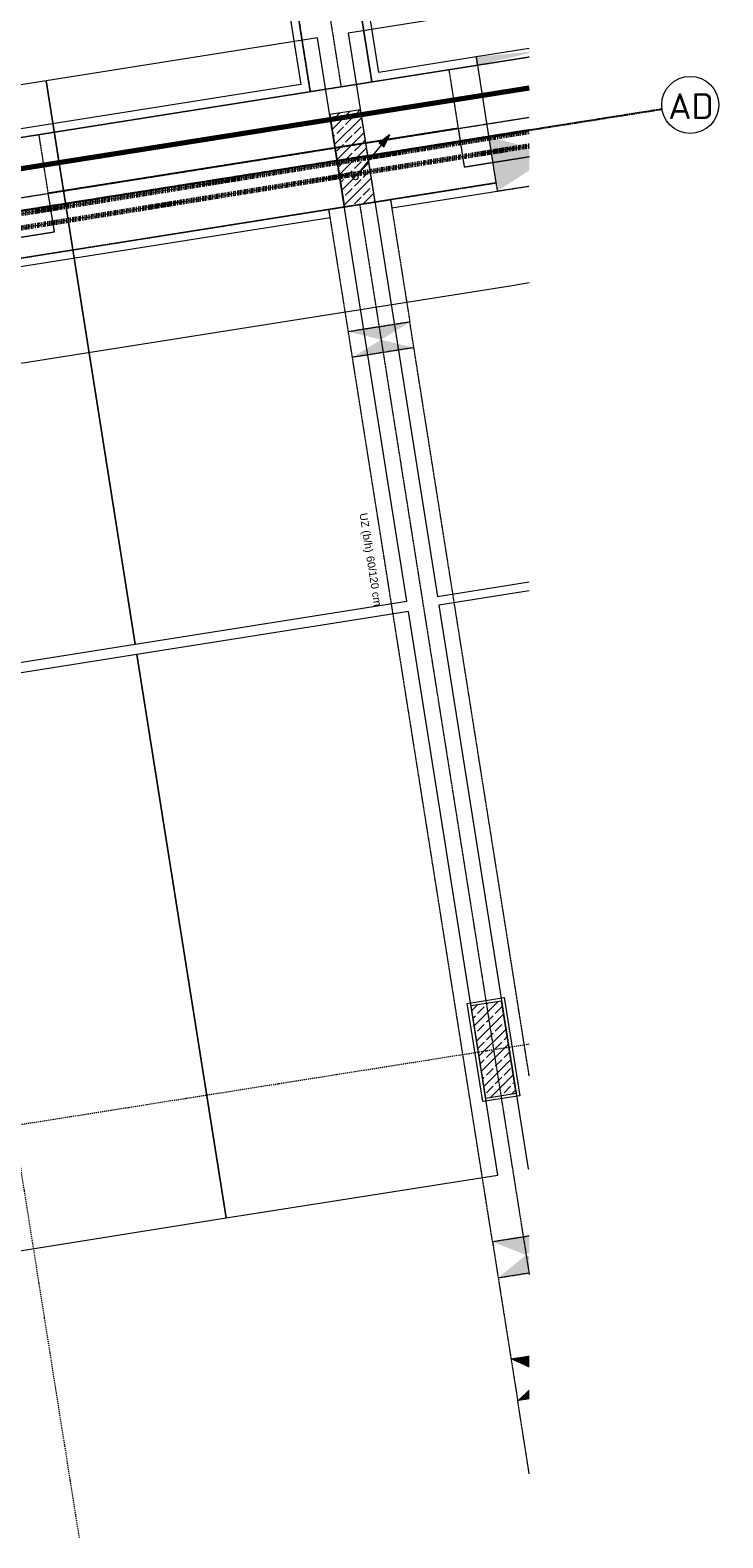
# Model space of a CAD drawing. Header units: millimetres. Extents: x 1523 to 75153, y -41886 to 10268.
# Tile 26 of 54: x 67853 to 74531, y -38700 to -24164. Entities that reach past the tile are written whole.
import ezdxf

# ---------------------------------------------------------------- set-up
doc = ezdxf.new("R2010")
doc.units = ezdxf.units.MM
for name, pattern in [('_Projekt 07 -  _  -  _  -  _  -', [7.5, 3.5, -2, 0, -2]), ('CAx_nichtHalbton', [20001.0584, 10000, -0.5292, 10000, -0.5292]), ('IMPORT-STRICHPUNKT _7_', [20, 10, -5, 0, -5]), ('IMPORT-VERDECKT _8_', [7.5, 5, -2.5]), ('Rasterlinie', [22.225, 12.7, -3.175, 3.175, -3.175])]:
    doc.linetypes.add(name, pattern=pattern)
for name, color, linetype, lineweight, true_color in [('20 A--Träger _ Deckenkonstruktion', 7, 'IMPORT-VERDECKT _8_', 13, 0x656565), ('50 A--Möblierung', 7, 'Continuous', 13, 0x656565), ('90 A--Achsraster _1_50_', 7, 'IMPORT-STRICHPUNKT _7_', 13, 0x656565), ('97 A--Etiketten _ Deckensprung', 7, 'Continuous', 13, 0x656565), ('97 A--Etiketten _ Träger', 7, 'Continuous', 13, 0x656565), ('Neubau_10 A--Stütze', 7, 'Continuous', 13, 0x656565), ('Neubau_10 VSI--Wärmeschutz _veritkal_', 7, 'Continuous', 13, 0x656565), ('Neubau_20 A--Träger _ Deckenkonstruktion', 7, 'IMPORT-VERDECKT _8_', 13, 0x656565), ('Neubau_20 VSI--Wärmeschutz _horizontal_ S_D', 7, 'Continuous', 13, 0x656565), ('Neubau_30 A--Träger _ Dachkonstruktion', 7, 'IMPORT-VERDECKT _8_', 13, 0x656565), ('Sockelbeschichtung Sprühnebel', 7, 'Continuous', 13, 0x656565), ('Xref_706_5_--_ÜP_-1_000_16_Übersichtsplan UG_IFC 2025_01_13_dwg', 7, 'Continuous', 13, 0x767676), ('XX', 7, 'Continuous', 18, 0x804040)]:
    doc.layers.add(name, color=color, linetype=linetype, lineweight=lineweight, true_color=true_color)
for name, color, linetype, lineweight in [('A-____-NOTE-TEXT', 7, 'Continuous', 13), ('Ex_LE-Trasse', 7, 'Continuous', 18), ('S-GRID-____-IDEN', 7, 'Continuous', 9), ('S-GRID-____-OTLN', 7, 'Continuous', 9)]:
    doc.layers.add(name, color=color, linetype=linetype, lineweight=lineweight)
doc.styles.add('Arial', font='arial.ttf', dxfattribs={"height": 75})
doc.styles.add('ISOCPEUR_1', font='isocpeur.ttf', dxfattribs={"height": 250})
pattern_1 = [(131.336, (0, 0), (90.1019, 79.25683), []), (131.336, (-45.05, -39.63), (90.1019, 79.25683), [90, -30])]

# ---------------------------------------------------------------- blocks, each defined once
blk = doc.blocks.new('ELT_Leerrohr_Steigepfeil 1_50 - Anfang rauf-28785750-SuD_-1UG gesamt Plot  - Blatt 2')
at = {"layer": 'Ex_LE-Trasse'}
blk.add_circle((0, 0), 25.1, dxfattribs=at)
blk = doc.blocks.new('Xref_706_5_--_ÜP_-1_000_11_Übersichtsplan UG_IFC 2024_09_30_dwg_Standard-Rastermarker_24-41960578-SuD_-1UG gesamt Plot  - Blatt 2')
at = {"layer": '90 A--Achsraster _1_50_', "color": 9, "true_color": 0xcbcbcb}
blk.add_line((37191, 0), (92370, 0), dxfattribs=at)
blk = doc.blocks.new('Xref_706_5_--_ÜP_-1_000_11_Übersichtsplan UG_IFC 2024_09_30_dwg_Standard-Rastermarker_28-41960582-SuD_-1UG gesamt Plot  - Blatt 2')
at = {"layer": '90 A--Achsraster _1_50_', "color": 9, "true_color": 0xcbcbcb}
blk.add_line((62535, 0), (92975, 0), dxfattribs=at)
blk = doc.blocks.new('Xref_706_5_--_ÜP_-1_000_16_Übersichtsplan UG_IFC 2025_01_13_dwg-35469238-SuD_-1UG gesamt Plot  - Blatt 2')
at = {"layer": '20 A--Träger _ Deckenkonstruktion', "linetype": 'Continuous', "true_color": 0xededed}
blk.add_hatch(color=7, dxfattribs=at).paths.add_polyline_path([(24556, -18935), (24377, -18615), (24245, -18606), (24156, -18601), (24028, -18985)])
at = {"layer": 'Neubau_10 A--Stütze', "true_color": 0xcbcbcb}
h = blk.add_hatch(dxfattribs=at)
h.set_pattern_fill('FP_2', color=9, style=0, pattern_type=2)
h.set_pattern_definition(pattern_1)
h.paths.add_polyline_path([(33276, -19607), (33248, -19308), (32352, -19392), (32380, -19691)])
h = blk.add_hatch(dxfattribs=at)
h.set_pattern_fill('FP_2', color=9, style=0, pattern_type=2)
h.set_pattern_definition(pattern_1)
h.paths.add_polyline_path([(24614, -20416), (24586, -20118), (23690, -20201), (23717, -20500)])
at = {"layer": 'Neubau_20 A--Träger _ Deckenkonstruktion', "linetype": 'Continuous', "true_color": 0xededed}
blk.add_hatch(color=7, dxfattribs=at).paths.add_polyline_path([(23331, -19050), (23249, -18543), (23243, -18542), (23237, -18542), (23251, -19057)])
at = {"layer": 'Neubau_30 A--Träger _ Dachkonstruktion', "linetype": 'Continuous', "true_color": 0xededed}
for points in [[(34810, -19313), (34787, -19281), (34702, -19276), (34630, -19271), (34663, -19628), (34767, -19406)], [(35012, -19596), (34984, -19294), (34824, -19284), (34810, -19313), (34911, -19454)], [(36203, -19484), (36192, -19371), (36110, -19366), (36106, -19366)], [(25914, -20144), (25762, -19857), (25817, -20454), (25896, -20201)], [(26066, -20431), (26011, -19834), (25914, -20144), (25990, -20288)]]:
    blk.add_hatch(color=7, dxfattribs=at).paths.add_polyline_path(points)
h = blk.add_hatch(color=7, dxfattribs=at)
edge = h.paths.add_edge_path()
edge.add_line((35882, -19351), (35788, -19345))
edge.add_line((35788, -19345), (35804, -19522))
edge.add_line((35804, -19522), (35830, -19474))
edge.add_line((35830, -19474), (35896, -19352))
at = {"layer": '20 A--Träger _ Deckenkonstruktion', "color": 9, "true_color": 0xcbcbcb}
for p, q in [((23994, -19964), (23865, -18582)), ((24939, -23901), (24476, -18943)), ((23988, -19961), (23924, -19273)), ((24296, -23256), (23992, -20003)), ((25035, -31115), (23998, -20012))]:
    blk.add_line(p, q, dxfattribs=at)
at = {"layer": '20 A--Träger _ Deckenkonstruktion', "color": 9, "true_color": 0xcbcbcb, "flags": 128}
for points in [[(25274, -27485), (24972, -24250), (24939, -23901), (23794, -24008), (23284, -18545)], [(24890, -29615), (24543, -25902), (23976, -25955), (23284, -18545)], [(23357, -19326), (24303, -19238), (24244, -18606)], [(23991, -18590), (24028, -18985), (24476, -18943), (24556, -18935), (24527, -18624)], [(28415, -73485), (23976, -25955), (24922, -25866), (24675, -23221), (23729, -23309)]]:
    blk.add_lwpolyline(points, dxfattribs=at)
at = {"layer": '50 A--Möblierung', "color": 9, "true_color": 0xcbcbcb}
for p, q in [((28419, -19760), (28336, -18868)), ((33981, -19240), (33980, -19230))]:
    blk.add_line(p, q, dxfattribs=at)
at = {"layer": '50 A--Möblierung', "color": 9, "true_color": 0xcbcbcb, "flags": 128}
for points in [[(22779, -18512), (22943, -20271), (28419, -19760)], [(28423, -18874), (28505, -19751), (33981, -19240)]]:
    blk.add_lwpolyline(points, dxfattribs=at)
for points in [[(34269, -22176), (34023, -19537), (28546, -20049), (28793, -22687)], [(28693, -22697), (28447, -20058), (22971, -20570), (23217, -23208)], [(34516, -24814), (34269, -22176), (28793, -22687), (29039, -25326)], [(28940, -25335), (28693, -22697), (23217, -23208), (23464, -25847)]]:
    blk.add_lwpolyline(points, close=True, dxfattribs=at)
at = {"layer": '90 A--Achsraster _1_50_', "color": 9, "true_color": 0xcbcbcb}
blk.add_line((37256, -23785), (27502, -24696), dxfattribs=at)
at = {"layer": '97 A--Etiketten _ Deckensprung', "color": 9, "true_color": 0xcbcbcb, "flags": 128}
for points in [[(23988, -19961), (23924, -19273), (24303, -19238), (24244, -18606)], [(23991, -18590), (27040, -51234), (29123, -73530)], [(6117, -26694), (24836, -24945), (24675, -23221), (24296, -23256), (23992, -20003)]]:
    blk.add_lwpolyline(points, dxfattribs=at)
at = {"layer": 'Neubau_10 A--Stütze', "color": 9, "true_color": 0xcbcbcb, "flags": 128}
for points in [[(33276, -19607), (33248, -19308), (32352, -19392), (32380, -19691)], [(24614, -20416), (24586, -20118), (23690, -20201), (23717, -20500)]]:
    blk.add_lwpolyline(points, close=True, dxfattribs=at)
at = {"layer": 'Neubau_10 VSI--Wärmeschutz _veritkal_', "color": 9, "true_color": 0xcbcbcb, "flags": 128}
for points in [[(23203, -18540), (23251, -19057), (23340, -20003), (20611, -20258), (20362, -20281), (14618, -20817), (14369, -20840), (12417, -21023), (12019, -21060), (10705, -21182), (10464, -18604), (10440, -18355), (10408, -18007), (10381, -17719)], [(20619, -20337), (23427, -20075), (23331, -19050), (23284, -18545)], [(24476, -18943), (24572, -19968), (24651, -19961), (24556, -18935)], [(24971, -24250), (25092, -25544), (25172, -25537), (24707, -20558), (24628, -20566), (24939, -23901)], [(10934, -24496), (11153, -26846), (23947, -25651), (23826, -24357), (23794, -24008), (23482, -20673), (21187, -20887), (12087, -21737), (10688, -21868), (10779, -22843)], [(14688, -21574), (20433, -21038), (20682, -21015), (21195, -20967), (23410, -20760), (23714, -24016), (23747, -24364), (23860, -25579), (13087, -26585), (12291, -26659), (11225, -26759), (11013, -24489)]]:
    blk.add_lwpolyline(points, dxfattribs=at)
at = {"layer": 'Neubau_20 A--Träger _ Deckenkonstruktion', "color": 9, "true_color": 0xcbcbcb}
for p, q in [((23251, -19057), (23331, -19050)), ((10411, -21592), (23455, -20374))]:
    blk.add_line(p, q, dxfattribs=at)
at = {"layer": 'Neubau_20 A--Träger _ Deckenkonstruktion', "color": 9, "true_color": 0xcbcbcb, "flags": 128}
blk.add_lwpolyline([(11789, -21162), (10383, -21293), (10439, -21891), (23482, -20673), (23427, -20075), (20619, -20337), (20675, -20935), (20682, -21015)], dxfattribs=at)
at = {"layer": 'Neubau_20 VSI--Wärmeschutz _horizontal_ S_D', "color": 9, "true_color": 0xcbcbcb, "flags": 128}
blk.add_lwpolyline([(23203, -18540), (23251, -19057), (24476, -18943), (25092, -25544), (26088, -25451), (25472, -18850), (25456, -18684)], dxfattribs=at)
at = {"layer": 'Neubau_30 A--Träger _ Dachkonstruktion', "color": 9, "true_color": 0xcbcbcb}
for p, q in [((24600, -20267), (35003, -19295)), ((35788, -19345), (35804, -19522)), ((36917, -19418), (36203, -19484))]:
    blk.add_line(p, q, dxfattribs=at)
at = {"layer": 'Neubau_30 A--Träger _ Dachkonstruktion', "color": 9, "true_color": 0xcbcbcb, "flags": 128}
for points in [[(33089, -19173), (26011, -19834), (26066, -20431), (25817, -20454), (24628, -20566), (24572, -19968), (25762, -19857)], [(34630, -19271), (34663, -19628), (26066, -20431)], [(34663, -19628), (35012, -19596), (34984, -19294)], [(35012, -19596), (35804, -19522), (36203, -19484), (36192, -19371)], [(26011, -19834), (25762, -19857), (25817, -20454)]]:
    blk.add_lwpolyline(points, dxfattribs=at)
at = {"layer": 'Sockelbeschichtung Sprühnebel', "color": 9, "true_color": 0xcbcbcb, "flags": 128}
blk.add_lwpolyline([(32353, -19724), (32319, -19365), (33274, -19276), (33308, -19634)], close=True, dxfattribs=at)
at = {"rotation": 95.33628353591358}
for name, p in [('Xref_706_5_--_ÜP_-1_000_11_Übersichtsplan UG_IFC 2024_09_30_dwg_Standard-Rastermarker_24-41960578-SuD_-1UG gesamt Plot  - Blatt 2', (32582, -110560)), ('Xref_706_5_--_ÜP_-1_000_11_Übersichtsplan UG_IFC 2024_09_30_dwg_Standard-Rastermarker_28-41960582-SuD_-1UG gesamt Plot  - Blatt 2', (41428, -111725))]:
    blk.add_blockref(name, p, dxfattribs=at)
at = {"layer": '97 A--Etiketten _ Träger', "char_height": 75, "attachment_point": 1, "rotation": 5.3363, "line_spacing_factor": 0.941778, "style": 'Arial'}
for s, insert, width in [('UZ (b/h)', (27567, -20385), 458.19), ('60/120 cm', (27985, -20346), 584.9)]:
    blk.add_mtext(s, dxfattribs=dict(at, insert=insert, width=width))
blk = doc.blocks.new('Raster - Rasterbeschriftung-19777754-SuD_-1UG gesamt Plot  - Blatt 2')
at = {"layer": 'S-GRID-____-IDEN'}
blk.add_circle((0, 0), 5.5, dxfattribs=at)

msp = doc.modelspace()

# ---------------------------------------------------------------- hatches: boundary and pattern name
at = {"layer": 'A-____-NOTE-TEXT'}
msp.add_hatch(color=256, dxfattribs=at).paths.add_polyline_path([(71261.822, -25287.376), (71317.493, -25171.797), (71216.789, -25251.274)])

# ---------------------------------------------------------------- linework, layer by layer
at = {"layer": 'A-____-NOTE-TEXT', "lineweight": 9}
for p, q in [((71004.744, -25561.91), (71317.493, -25171.797)), ((71317.493, -25171.797), (71216.789, -25251.274)), ((71317.493, -25171.797), (71216.789, -25251.274)), ((71216.789, -25251.274), (71261.822, -25287.376)), ((71216.789, -25251.274), (71261.822, -25287.376)), ((71216.789, -25251.274), (71261.822, -25287.376)), ((71261.822, -25287.376), (71317.493, -25171.797)), ((71317.493, -25171.797), (71261.822, -25287.376))]:
    msp.add_line(p, q, dxfattribs=at)
at = {"layer": 'S-GRID-____-OTLN', "linetype": 'Rasterlinie', "lineweight": 25}
msp.add_line((73944.576, -24927.191), (16884.88, -33964.559), dxfattribs=at)
at = {"layer": 'XX', "color": 7, "linetype": 'CAx_nichtHalbton', "lineweight": 70, "true_color": 0xffffff}
msp.add_line((72664.654, -24723.897), (40196.55, -29864.089), dxfattribs=at)
at = {"layer": 'XX', "color": 163, "linetype": '_Projekt 07 -  _  -  _  -  _  -', "lineweight": 70, "true_color": 0x8080c0}
msp.add_line((40228.484, -30378.662), (72664.654, -25140.002), dxfattribs=at)
at = {"layer": 'XX', "color": 4, "linetype": '_Projekt 07 -  _  -  _  -  _  -', "lineweight": 70, "true_color": 0x00ffff}
msp.add_line((72664.654, -25281.239), (40234.664, -30518.902), dxfattribs=at)

# ---------------------------------------------------------------- block references
at = {"layer": 'Ex_LE-Trasse', "rotation": 6.33185823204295}
msp.add_blockref('ELT_Leerrohr_Steigepfeil 1_50 - Anfang rauf-28785750-SuD_-1UG gesamt Plot  - Blatt 2', (70989.088, -25581.529), dxfattribs=at)
at = {"layer": 'S-GRID-____-IDEN', "xscale": 49.99999999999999, "yscale": 49.99999999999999, "zscale": 49.99999999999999, "rotation": 98.99999999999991}
msp.add_blockref('Raster - Rasterbeschriftung-19777754-SuD_-1UG gesamt Plot  - Blatt 2', (74216.19, -24884.172), dxfattribs=at)
at = {"layer": 'Xref_706_5_--_ÜP_-1_000_16_Übersichtsplan UG_IFC 2025_01_13_dwg', "color": 9, "true_color": 0xcbcbcb, "rotation": 273.6637164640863}
msp.add_blockref('Xref_706_5_--_ÜP_-1_000_16_Übersichtsplan UG_IFC 2025_01_13_dwg-35469238-SuD_-1UG gesamt Plot  - Blatt 2', (89683.72, 0), dxfattribs=at)

# ---------------------------------------------------------------- texts
at = {"layer": 'S-GRID-____-IDEN', "insert": (74004.224, -24771.312), "char_height": 250, "width": 513.08, "attachment_point": 1, "style": 'ISOCPEUR_1'}
msp.add_mtext('AD', dxfattribs=at)

doc.saveas('drawing.dxf')
